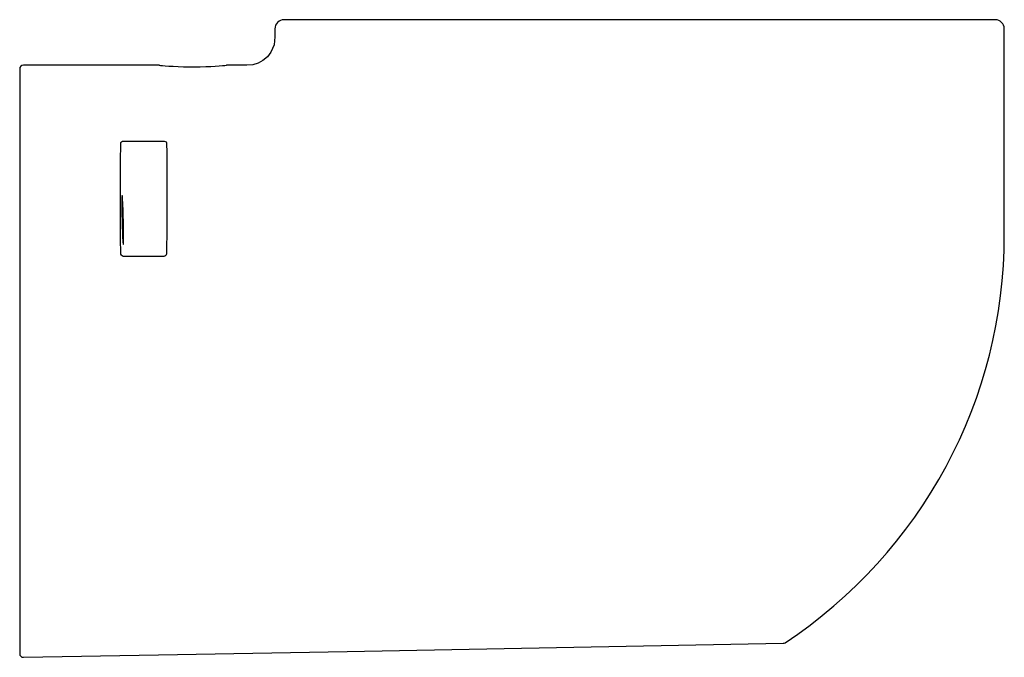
# Model space of a CAD drawing. Header units: millimetres. Extents: x 0 to 0.54, y 0.05 to 0.4.
import ezdxf

# ---------------------------------------------------------------- set-up
doc = ezdxf.new("R2010")
doc.units = ezdxf.units.MM
doc.layers.add('BLOCKS', color=3, linetype='Continuous')

msp = doc.modelspace()

# ---------------------------------------------------------------- linework, layer by layer
at = {"layer": 'BLOCKS'}
for p, q in [((0.1839647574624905, 0.3999999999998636), (0.1450002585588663, 0.3999999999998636)), ((0.3524610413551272, 0.3999999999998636), (0.1839647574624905, 0.3999999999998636)), ((0.5350000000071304, 0.3999999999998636), (0.3524610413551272, 0.3999999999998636)), ((0, 0.3730006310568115), (0, 0.3425113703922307)), ((0, 0.3425113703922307), (0, 0.1604431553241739)), ((0.05740708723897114, 0.3333993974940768), (0.078592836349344, 0.333397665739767)), ((0.07865481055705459, 0.2700008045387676), (0.05734495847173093, 0.2700008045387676)), ((0, 0.1604431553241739), (0, 0.05203853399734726)), ((0.179616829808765, 0.05326440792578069), (0.418685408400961, 0.0577326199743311)), ((0.002037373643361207, 0.05003888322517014), (0.07619026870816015, 0.05133135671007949)), ((0.07618770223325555, 0.0513313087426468), (0.1796193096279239, 0.05326445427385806))]:
    msp.add_line(p, q, dxfattribs=at)
at = {"layer": 'BLOCKS', "flags": 128}
for points in [[(0.1400002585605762, 0.3949998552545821), (0.1400050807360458, 0.3906019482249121), (0.1395183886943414, 0.3862201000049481), (0.1377781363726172, 0.3821443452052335), (0.135820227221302, 0.3796156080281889), (0.133382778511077, 0.3775613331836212), (0.1307167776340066, 0.3761280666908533), (0.1278075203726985, 0.3752604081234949), (0.1245961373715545, 0.3749954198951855), (0.1210438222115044, 0.3750000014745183), (0.1190740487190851, 0.3749999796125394), (0.1168415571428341, 0.3749999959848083), (0.1153126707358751, 0.3749999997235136), (0.1134999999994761, 0.3749999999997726)], [(0.5400030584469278, 0.2813698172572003), (0.5400033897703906, 0.289983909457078), (0.5400029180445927, 0.3061402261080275), (0.5400000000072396, 0.3950000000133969)], [(0.07650000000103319, 0.3749999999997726), (0.0626901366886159, 0.3749999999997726), (0.04887862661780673, 0.3749999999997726), (0.03506794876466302, 0.3749999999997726), (0.0212376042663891, 0.375000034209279), (0.002000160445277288, 0.3750006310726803)], [(0.07650000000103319, 0.3749999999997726), (0.07650000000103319, 0.3750000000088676), (0.07660744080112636, 0.3749900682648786), (0.07720315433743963, 0.3749347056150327), (0.07829914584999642, 0.3748375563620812), (0.07986667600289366, 0.3747088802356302), (0.08185874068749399, 0.3745634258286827), (0.08423199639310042, 0.3744168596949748), (0.08691148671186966, 0.3742858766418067), (0.08982267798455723, 0.3741860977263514), (0.09288241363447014, 0.3741278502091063), (0.09598716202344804, 0.3741190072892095), (0.09906378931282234, 0.3741588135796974), (0.1020248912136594, 0.3742440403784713), (0.1047869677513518, 0.3743638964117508), (0.1072781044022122, 0.3745061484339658), (0.1094226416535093, 0.3746540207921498), (0.111163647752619, 0.3747914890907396), (0.1124472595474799, 0.3749028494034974), (0.1132330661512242, 0.3749748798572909), (0.1134999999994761, 0.3749999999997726)], [(0.05539568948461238, 0.2719565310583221), (0.05534048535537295, 0.2793087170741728), (0.05529838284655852, 0.2864857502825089), (0.0552559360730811, 0.2990242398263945), (0.05525775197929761, 0.3107962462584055), (0.05530585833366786, 0.3220232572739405), (0.05540016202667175, 0.332277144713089)], [(0.05540016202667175, 0.332277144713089), (0.05551840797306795, 0.3326724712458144), (0.05584901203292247, 0.3330100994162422), (0.05635515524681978, 0.3332554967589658), (0.05698024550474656, 0.3333843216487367), (0.05740708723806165, 0.3333993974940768)], [(0.078592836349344, 0.333397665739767), (0.07925668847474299, 0.3333500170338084), (0.0798459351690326, 0.3331764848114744), (0.08029442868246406, 0.3328933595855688), (0.08055089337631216, 0.3325290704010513), (0.08059971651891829, 0.3322743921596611)], [(0.08059971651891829, 0.3322743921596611), (0.08065549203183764, 0.3269551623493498), (0.08069838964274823, 0.3213396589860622), (0.08074276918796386, 0.3103765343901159), (0.08074298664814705, 0.2985703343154), (0.08069683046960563, 0.2856210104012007), (0.0806040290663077, 0.2719565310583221)], [(0.05602234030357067, 0.2985859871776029), (0.05602876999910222, 0.2967513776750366), (0.05604788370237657, 0.2947332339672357), (0.05607916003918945, 0.2925866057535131), (0.05612174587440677, 0.2903700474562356), (0.05617447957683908, 0.288144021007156), (0.05623592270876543, 0.2859692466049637), (0.05630439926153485, 0.2839050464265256), (0.05637804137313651, 0.2820077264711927), (0.05645484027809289, 0.2803290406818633), (0.05653270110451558, 0.2789147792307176), (0.05660950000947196, 0.2778035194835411), (0.05668314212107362, 0.2770255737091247), (0.05675161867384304, 0.2766021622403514), (0.05681306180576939, 0.276544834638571), (0.0568657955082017, 0.2768551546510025), (0.05690838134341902, 0.2775246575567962), (0.0569396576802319, 0.2785350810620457), (0.05695877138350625, 0.2798588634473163), (0.0569652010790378, 0.2814598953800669), (0.05695877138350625, 0.2832945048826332), (0.0569396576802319, 0.285312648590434), (0.05690838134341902, 0.2874592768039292), (0.0568657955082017, 0.2896758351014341), (0.05681306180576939, 0.2919018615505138), (0.05675161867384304, 0.2940766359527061), (0.05668314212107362, 0.2961408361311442), (0.05660950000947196, 0.2980381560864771), (0.05653270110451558, 0.2997168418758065), (0.05645484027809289, 0.3011311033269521), (0.05637804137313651, 0.3022423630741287), (0.05630439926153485, 0.303020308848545), (0.05623592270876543, 0.303443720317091), (0.05617447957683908, 0.3035010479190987), (0.05612174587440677, 0.3031907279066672), (0.05607916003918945, 0.3025212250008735), (0.05604788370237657, 0.301510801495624), (0.05602876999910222, 0.3001870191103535), (0.05602234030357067, 0.2985859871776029)], [(0.05734495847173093, 0.2700008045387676), (0.05683086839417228, 0.2700683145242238), (0.05673828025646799, 0.2700956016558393), (0.05620300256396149, 0.2703646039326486), (0.05577697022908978, 0.2707833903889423), (0.05548941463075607, 0.2713440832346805), (0.05539568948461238, 0.2719565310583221)], [(0.0806040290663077, 0.2719565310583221), (0.08047429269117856, 0.2712417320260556), (0.08007592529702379, 0.2706081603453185), (0.07966263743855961, 0.2702768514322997), (0.07949524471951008, 0.2701877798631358), (0.07902832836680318, 0.2700360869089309), (0.0788603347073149, 0.270011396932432), (0.07865481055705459, 0.2700008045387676)]]:
    msp.add_lwpolyline(points, dxfattribs=at)
at = {"layer": 'BLOCKS'}
for centre, radius, start, end in [((0.1450002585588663, 0.3949999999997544), 0.005000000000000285, 90, 180.0016586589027), ((0.5350000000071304, 0.3949999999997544), 0.005, 1.551451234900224e-07, 90), ((0.002000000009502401, 0.3730006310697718), 0.002000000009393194, 90, 180.0000003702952), ((0.272022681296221, 0.2816481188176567), 0.2679805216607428, 303.4537376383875, 0.05509495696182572), ((0.4186480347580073, 0.05973227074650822), 0.002, 271.0707383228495, 303.4537376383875), ((0.002000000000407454, 0.05203853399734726), 0.00200000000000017, 180, 271.0707383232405)]:
    msp.add_arc(centre, radius, start, end, dxfattribs=at)

doc.saveas('drawing.dxf')
